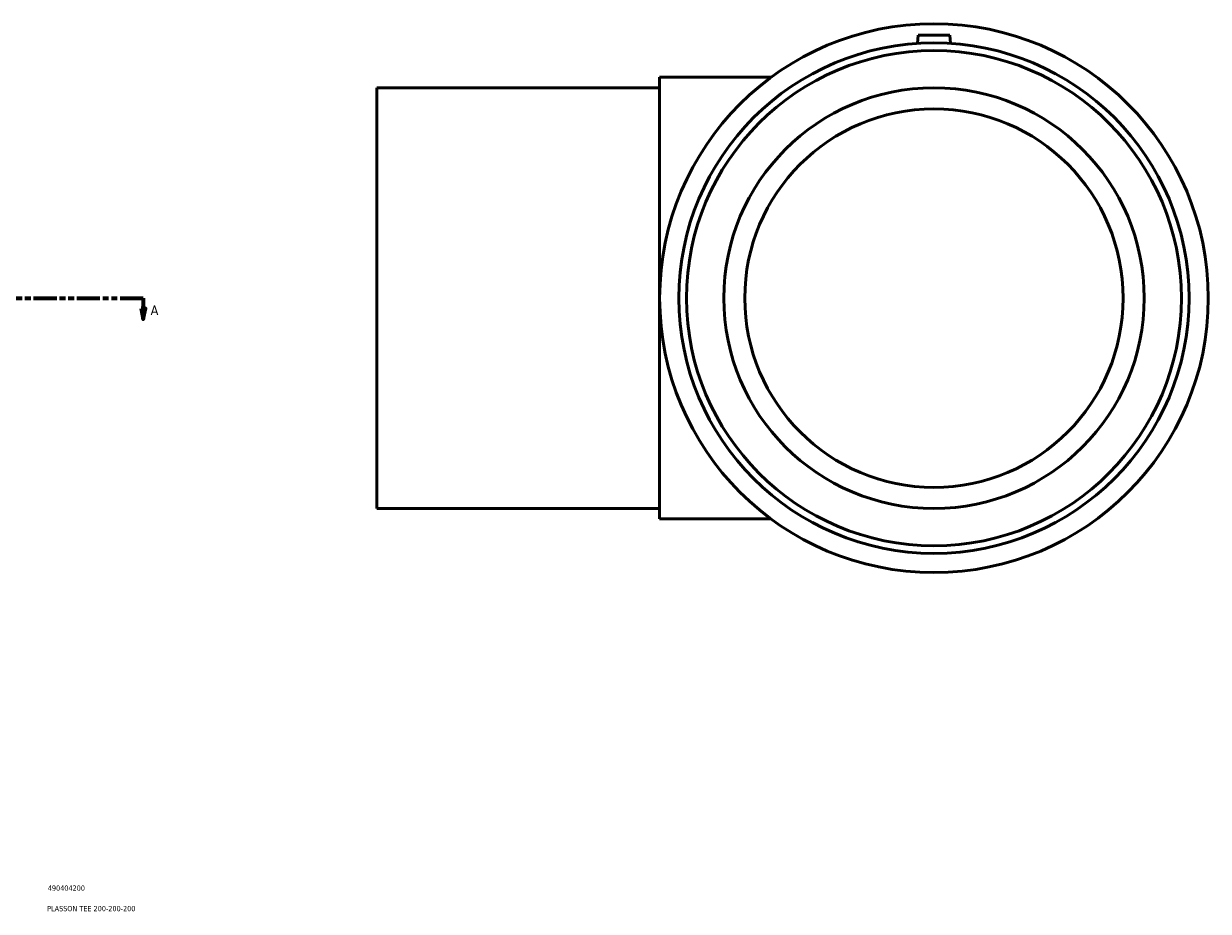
# Model space of a CAD drawing. Header units: millimetres. Extents: x -275 to 1626, y -327 to 1676.
# Tile 4 of 7: x 844 to 1407, y 83 to 505. Entities that reach past the tile are written whole.
import ezdxf

# ---------------------------------------------------------------- set-up
doc = ezdxf.new("R2010")
doc.units = ezdxf.units.MM
doc.linetypes.add('DOUBLE_DASH_CHAIN', pattern=[1.2403, 0.6614, -0.0827, 0.1654, -0.0827, 0.1654, -0.0827])
for name, color, linetype, lineweight in [('Section Line (ANSI)', 7, 'DOUBLE_DASH_CHAIN', 70), ('Title (ISO)', 7, 'Continuous', 50), ('Visible (ANSI)', 7, 'Continuous', 50)]:
    doc.layers.add(name, color=color, linetype=linetype, lineweight=lineweight)
doc.styles.add('Label Text (ANSI)', font='tahoma.ttf')
doc.styles.add('Note Text (ISO)', font='tahoma.ttf')

# ---------------------------------------------------------------- blocks, each defined once
blk = doc.blocks.new('Title Blocks ISO')
at = {"layer": 'Title (ISO)', "color": 232, "true_color": 0xca0064, "style": 'Note Text (ISO)'}
for tag, p in [('PART_NUMBER_001', (34.16, 73.13)), ('DESCRIPTION_001', (33.84, 63.4))]:
    blk.add_attdef(tag, p, '', height=2.5, dxfattribs=at)
blk = doc.blocks.new('2dTransSection0')
at = {"layer": 'Section Line (ANSI)', "linetype": 'DOUBLE_DASH_CHAIN', "ltscale": 16.602882}
blk.add_line((251.23, 374.93), (900.59, 374.93), dxfattribs=at)
at = {"layer": 'Section Line (ANSI)', "linetype": 'Continuous'}
for p, q in [((251.23, 374.93), (262.22, 374.93)), ((251.23, 374.93), (251.23, 369.93)), ((889.6, 374.93), (900.59, 374.93)), ((900.59, 374.93), (900.59, 369.93)), ((250.23, 369.93), (251.23, 364.93)), ((252.23, 369.93), (250.23, 369.93)), ((251.23, 369.93), (251.23, 364.93)), ((251.23, 364.93), (252.23, 369.93)), ((899.59, 369.93), (900.59, 364.93)), ((901.59, 369.93), (899.59, 369.93)), ((900.59, 369.93), (900.59, 364.93)), ((900.59, 364.93), (901.59, 369.93))]:
    blk.add_line(p, q, dxfattribs=at)
at = {"layer": 'Section Line (ANSI)', "linetype": 'Continuous', "flags": 128}
for points in [[(250.23, 369.93), (251.23, 364.93), (252.23, 369.93), (250.23, 369.93)], [(899.59, 369.93), (900.59, 364.93), (901.59, 369.93), (899.59, 369.93)]]:
    blk.add_lwpolyline(points, dxfattribs=at)
at = {"layer": 'Section Line (ANSI)'}
for points in [[(250.23, 369.93), (251.23, 364.93), (252.23, 369.93), (250.23, 369.93)], [(899.59, 369.93), (900.59, 364.93), (901.59, 369.93), (899.59, 369.93)]]:
    blk.add_solid(points, dxfattribs=at)
at = {"layer": 'Section Line (ANSI)', "char_height": 4.57, "attachment_point": 7, "style": 'Label Text (ANSI)'}
for insert in [(243.87, 366.86), (904.06, 366.86)]:
    blk.add_mtext('A', dxfattribs=dict(at, insert=insert))

msp = doc.modelspace()

# ---------------------------------------------------------------- linework, layer by layer
at = {"layer": 'Visible (ANSI)'}
for p, q in [((1269.214, 499.927), (1268.874, 496.039)), ((1269.214, 499.927), (1284.214, 499.927)), ((1284.214, 499.927), (1284.554, 496.039)), ((1146.214, 269.927), (1146.214, 479.927)), ((1146.214, 479.927), (1199.22, 479.927)), ((1011.714, 474.927), (1011.714, 274.927)), ((1011.714, 474.927), (1146.214, 474.927)), ((1011.714, 274.927), (1146.214, 274.927)), ((1146.214, 269.927), (1199.22, 269.927))]:
    msp.add_line(p, q, dxfattribs=at)
for radius in [130.5, 121.365, 117.724, 100, 90]:
    msp.add_circle((1276.714, 374.927), radius, dxfattribs=at)

# ---------------------------------------------------------------- block references
msp.add_blockref('Title Blocks ISO', (821, 20)).add_auto_attribs({'PART_NUMBER_001': '490404200', 'DESCRIPTION_001': 'PLASSON TEE 200-200-200'})
at = {"layer": 'Section Line (ANSI)'}
msp.add_blockref('2dTransSection0', (0, 0), dxfattribs=at)

doc.saveas('drawing.dxf')
